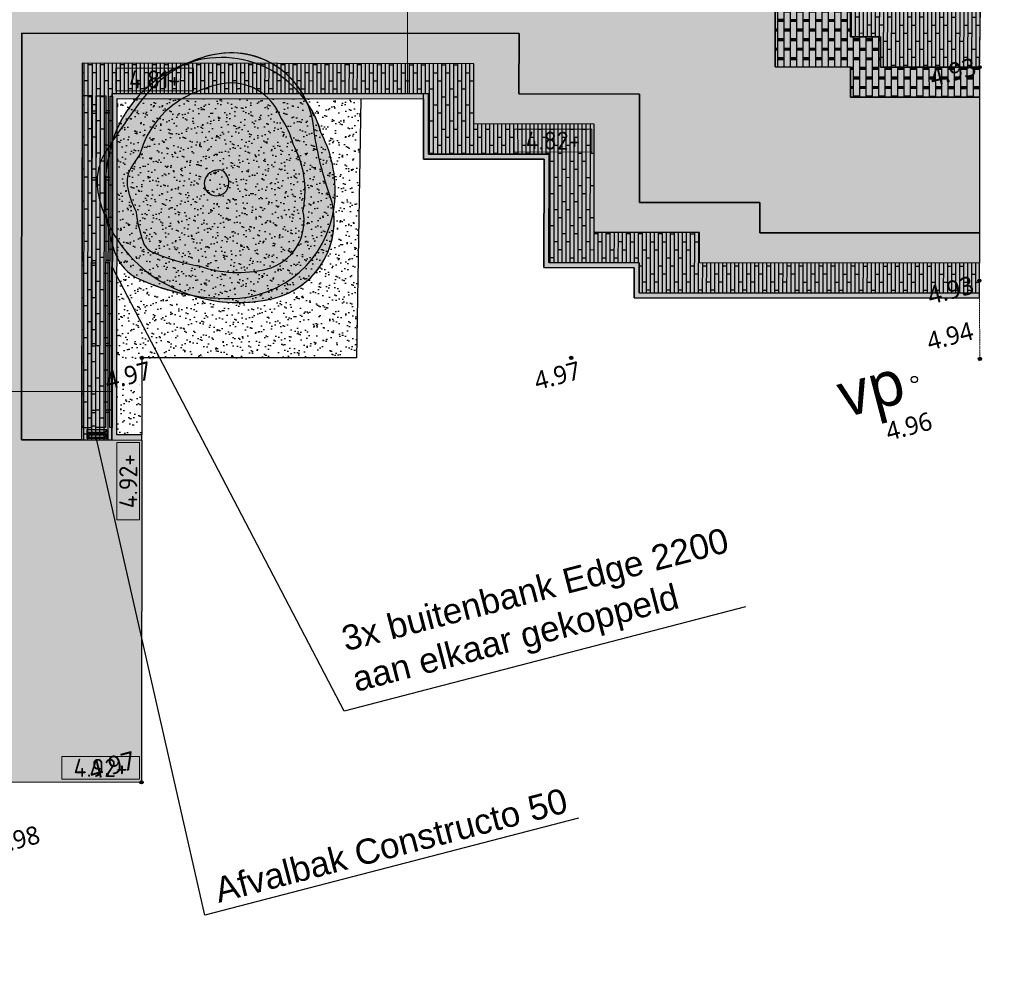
# Model space of a CAD drawing. Header units: millimetres. Extents: x 37875 to 299461, y 97699 to 271071.
# Tile 197 of 198: x 267957 to 287568, y 175386 to 194476. Entities that reach past the tile are written whole.
import ezdxf
from ezdxf.enums import TextEntityAlignment as Align

# ---------------------------------------------------------------- set-up
doc = ezdxf.new("R2010")
doc.units = ezdxf.units.MM
doc.linetypes.add('DASHDOTDOT_LINE', pattern=[1.25, 0.5, -0.25, 0, -0.25, 0, -0.25])
doc.layers.add('B-ME-IE-TERREINAFSCHEIDING_KUNSTMATIG_HEKWERK_RASTER-G', color=1, linetype='Continuous', lineweight=18, true_color=0xff0000)
for name, color, linetype in [('Boom - nieuw', 67, 'Continuous'), ('Hoogte inmeting Binnen Perceel Bestaand pand', 252, 'Continuous'), ('Hoogte inmeting Buiten Perceel', 252, 'Continuous'), ('Tekst', 7, 'Continuous'), ('Terrein - Opsluitband', 10, 'Continuous'), ('Terrein - Struyk Verwo - Hydro Lineo XL 0', 10, 'Continuous'), ('Terrein - Struyk Verwo - Hydro Lineo XL 0 Tegels', 250, 'Continuous'), ('Terrein - Struyk Verwo - Hydro Lineo XL 25', 10, 'Continuous'), ('Terrein - Struyk Verwo - Hydro Lineo XL 25 Tegels', 253, 'Continuous'), ('Terrein - Struyk Verwo - Hydro Lineo XL 50', 10, 'Continuous'), ('Terrein - Struyk Verwo - Hydro Lineo XL 50 Tegels', 251, 'Continuous')]:
    doc.layers.add(name, color=color, linetype=linetype)
for name, color, linetype, true_color in [('boom - nieuw arcering', 7, 'Continuous', 0x579a64), ('boom - Nieuw arcering 2', 7, 'Continuous', 0x177047), ('Terrein - Opsluitband arcering', 7, 'Continuous', 0xb6b7b4), ('Terrein - struiken', 7, 'Continuous', 0x295d3f), ('Terrein - Struyk Verwo - Hydro Lineo XL  0 Solid Lichtgeel', 7, 'Continuous', 0xf8ce8b), ('Terrein - Struyk Verwo - Hydro Lineo XL 25 Solid', 7, 'Continuous', 0xa8b568), ('Terrein - Struyk Verwo - Hydro Lineo XL 50 Solid', 7, 'Continuous', 0x7aa648)]:
    doc.layers.add(name, color=color, linetype=linetype, true_color=true_color)
for name, color, linetype, lineweight in [('N-WE-IE-MEUBILAIR_WEGMEUBILAIR_AFVALBAK-S-100', 7, 'Continuous', 25), ('N-WE-IE-MEUBILAIR_WEGMEUBILAIR_ZITBANK-S', 7, 'Continuous', 25), ('X-XX-AL-HOOGTELABEL-S-200', 7, 'Continuous', 18), ('X-XX-AL-M', 7, 'Continuous', 18)]:
    doc.layers.add(name, color=color, linetype=linetype, lineweight=lineweight)
doc.styles.add('20240327-SHE000-0150x1$0$Segoe UI', font='segoeui.ttf', dxfattribs={"height": 12})
doc.styles.add('NLCS-ISO-ANNOTATIEF-T18', font='txt', dxfattribs={"height": 1.8})
doc.styles.add('NLCS-ISO-M200-T25', font='txt', dxfattribs={"height": 0.5})
doc.styles.get("Standard").update_dxf_attribs({"font": 'arial.ttf'})
doc.dimstyles.new('NLCS-M200-T25-BOL_L2_H2', dxfattribs={"dimscale": 0.2, "dimtxt": 2.5, "dimasz": 1, "dimexe": 2, "dimexo": 2, "dimgap": 0.7, "dimtad": 1, "dimzin": 0, "dimdsep": 46, "dimtxsty": 'NLCS-ISO-M200-T25', "dimblk": 'DOT', "dimcen": 0, "dimdle": 2, "dimclrd": 256, "dimclre": 256, "dimclrt": 256, "dimazin": 0, "dimtfac": 1, "dimtdec": 3, "dimtofl": 0, "dimtmove": 0, "dimatfit": 3, "dimldrblk": 'DOT', "dimfxl": 2, "dimfxlon": 1, "dimtfillclr": 256, "dimtolj": 1, "dimtzin": 0, "dimlwd": -1, "dimlwe": -1, "dimarcsym": 0})
pattern_1 = [(269.943825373, (-39679075.98, -435187456.37), (79.99996155, -0.078434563), []), (359.943825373, (-39679075.98, -435187456.37), (160.156792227, 159.843053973), [80, -560]), (359.943825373, (-39678996.3, -435187776.45), (160.156792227, 159.843053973), [80, -560])]

# ---------------------------------------------------------------- blocks, each defined once
blk = doc.blocks.new('A42')
at = {"layer": 'boom - nieuw arcering'}
h = blk.add_hatch(color=256, dxfattribs=at)
h.dxf.hatch_style = 1
edge = h.paths.add_edge_path()
edge.add_arc((0.3112, 0.575), 0.3312, 8.7414, 85.3103)
edge.add_arc((0.2992, 0.4292), 0.4775, 85.3103, 100.1379)
edge.add_arc((0.2487, 0.4869), 0.4137, 94.6489, 100.4555)
edge.add_arc((0.2626, 0.4117), 0.4902, 100.4555, 147.7033)
edge.add_arc((2.2442, -2.021), 3.6058, 131.6436, 132.2959)
edge.add_arc((-0.0235, 0.4716), 0.236, 132.2959, 177.6877)
edge.add_arc((0.2707, 0.4597), 0.5304, 177.6877, 189.4142)
edge.add_arc((0.4625, 0.3011), 0.7187, 174.26, 184.4792)
edge.add_arc((-0.0678, 0.2595), 0.1868, 184.4792, 231.1587)
edge.add_arc((0.3606, 0.7916), 0.8698, 231.1587, 245.5078)
edge.add_arc((0.3214, 0.5039), 0.5977, 237.4705, 269.0752)
edge.add_arc((0.3169, 0.2237), 0.3174, 269.0752, 352.7678)
edge.add_arc((0.2488, 0.3556), 0.4198, 335.8203, 338.1526)
edge.add_arc((0.1733, 0.3859), 0.5011, 338.1526, 372.6145)
edge.add_arc((0.2487, 0.4869), 0.4137, 1.1676, 19.5494)
edge = h.paths.add_edge_path(flags=16)
edge.add_arc((0.3112, 0.575), 0.2112, 5.7368, 85.3103)
edge.add_arc((0.2992, 0.4292), 0.3575, 85.3103, 101.0725)
edge.add_arc((0.2487, 0.4869), 0.2937, 93.5411, 100.4555)
edge.add_arc((0.2626, 0.4117), 0.3702, 100.4555, 150.1663)
edge.add_arc((2.2442, -2.021), 3.4858, 131.3477, 132.2959)
edge.add_arc((-0.0235, 0.4716), 0.116, 132.2959, 177.6877)
edge.add_arc((0.2707, 0.4597), 0.4104, 177.6877, 191.6067)
edge.add_arc((0.4625, 0.3011), 0.5987, 172.7005, 184.4792)
edge.add_arc((-0.0678, 0.2595), 0.0668, 184.4792, 231.1587)
edge.add_arc((0.3606, 0.7916), 0.7498, 231.1587, 246.1645)
edge.add_arc((0.3214, 0.5039), 0.4777, 236.4778, 269.0752)
edge.add_arc((0.3169, 0.2237), 0.1974, 269.0752, 357.8112)
edge.add_arc((0.2488, 0.3556), 0.2998, 332.2626, 338.1526)
edge.add_arc((0.1733, 0.3859), 0.3811, 338.1526, 374.4575)
edge.add_arc((0.2487, 0.4869), 0.2937, 358.8569, 381.8291)
at = {"layer": 'boom - Nieuw arcering 2'}
h = blk.add_hatch(color=256, dxfattribs=at)
h.dxf.hatch_style = 1
edge = h.paths.add_edge_path()
edge.add_arc((0.3112, 0.575), 0.2112, 5.7368, 85.3103)
edge.add_arc((0.2992, 0.4292), 0.3575, 85.3103, 101.0725)
edge.add_arc((0.2487, 0.4869), 0.2937, 93.5411, 100.4555)
edge.add_arc((0.2626, 0.4117), 0.3702, 100.4555, 150.1663)
edge.add_arc((2.2442, -2.021), 3.4858, 131.3477, 132.2959)
edge.add_arc((-0.0235, 0.4716), 0.116, 132.2959, 177.6877)
edge.add_arc((0.2707, 0.4597), 0.4104, 177.6877, 191.6067)
edge.add_arc((0.4625, 0.3011), 0.5987, 172.7005, 184.4792)
edge.add_arc((-0.0678, 0.2595), 0.0668, 184.4792, 231.1587)
edge.add_arc((0.3606, 0.7916), 0.7498, 231.1587, 246.1645)
edge.add_arc((0.3214, 0.5039), 0.4777, 236.4778, 269.0752)
edge.add_arc((0.3169, 0.2237), 0.1974, 269.0752, 357.8112)
edge.add_arc((0.2488, 0.3556), 0.2998, 332.2626, 338.1526)
edge.add_arc((0.1733, 0.3859), 0.3811, 338.1526, 374.4575)
edge.add_arc((0.2487, 0.4869), 0.2937, 358.8569, 381.8291)
at = {"layer": 'Boom - nieuw'}
for points in [[(0.3383, 0.9051, 0.185878), (0.009, 0.8084, 0.017395), (-0.1823, 0.6462, 0.20069), (-0.2593, 0.4811, 0.191615), (-0.1292, 0.1112, 0.21255), (0.3117, -0.0937, 0.444186), (0.6331, 0.2506, -0.052301), (0.6384, 0.5238, 0.435859)], [(0.6385, 0.6254, 0.347106), (0.3383, 0.9051, 0.064788), (0.2152, 0.8993, 0.025341), (0.1736, 0.8937, 0.209129), (-0.1518, 0.6736, 0.002846), (-0.1823, 0.6462, 0.20069), (-0.2593, 0.4811, 0.051211), (-0.2526, 0.373, 0.044619), (-0.254, 0.2449, 0.206542), (-0.1849, 0.1141, 0.062692), (0, 0, 0.138783), (0.3117, -0.0937, 0.382326), (0.6317, 0.1837, 0.010177), (0.6384, 0.1994, 0.151512), (0.6623, 0.4953, 0.080378), (0.6385, 0.6254, 0.347106)], [(-0.254, 0.2449, 0.206542), (-0.1849, 0.1141, 0.107089), (0.1444, -0.051, 0.376593), (0.6384, 0.1994, 0.151512), (0.6623, 0.4953, 0.46253), (0.1736, 0.8937, 0.224383), (-0.1663, 0.649, 0.146939)], [(0.1683, 0.4356, 0.99134), (0.2453, 0.3758, 0.370706), (0.2422, 0.4513, 0.370905)]]:
    blk.add_lwpolyline(points, format="xyb", close=True, dxfattribs=at)
at = {"layer": 'boom - Nieuw arcering 2'}
blk.add_lwpolyline([(0.5213, 0.5961, 0.361864), (0.3284, 0.7855, 0.068884), (0.2305, 0.7801, 0.030179), (0.1954, 0.7757, 0.220371), (-0.0586, 0.5959, 0.004137), (-0.1015, 0.5574, 0.20069), (-0.1394, 0.4763, 0.060808), (-0.1313, 0.3771, 0.05144), (-0.1344, 0.2543, 0.206542), (-0.1097, 0.2075, 0.065569), (0.0576, 0.1057, 0.1432), (0.3137, 0.0263, 0.407767), (0.5141, 0.2161, 0.025706), (0.527, 0.2441, 0.159749), (0.5423, 0.4811, 0.100572)], format="xyb", close=True, dxfattribs=at)
blk = doc.blocks.new('20240327-SHE000-0150x1$0$detailpunt')
h = blk.add_hatch(color=256)
edge = h.paths.add_edge_path()
edge.add_arc((0, 0), 0.162, 0, 360)
blk.add_circle((0, 0), 0.162)
blk = doc.blocks.new('Hoogten Buitenperceel')
at = {"xscale": 200, "yscale": 200, "zscale": 200}
for p in [(122841, -44583, 4928), (122841, -44583, 4928), (121767, -48696, 4931), (121767, -48696, 4931)]:
    blk.add_blockref('20240327-SHE000-0150x1$0$detailpunt', p, dxfattribs=at)
at = {"style": '20240327-SHE000-0150x1$0$Segoe UI'}
for p in [(121835, -44719, 4928), (120701, -48914, 4931)]:
    blk.add_text('4.93', height=360, dxfattribs=at).set_placement(p)
blk = doc.blocks.new('Inmetingen Bestaand Pand')
blk.add_circle((120.019, -50.276, 4.959), 0.0624)
at = {"xscale": 0.2, "yscale": 0.2, "zscale": 0.2}
for p in [(105.235, -45.994, 4.97), (113.512, -48.143, 4.969), (121.385, -50.208, 4.94), (121.385, -50.208, 4.94), (103.106, -54.174, 4.97)]:
    blk.add_blockref('20240327-SHE000-0150x1$0$detailpunt', p, dxfattribs=at)
at = {"style": '20240327-SHE000-0150x1$0$Segoe UI'}
for s, height, p in [('4.97', 0.36, (104.414, -46.444, 4.97)), ('4.97', 0.36, (112.691, -48.593, 4.969)), ('4.94', 0.36, (120.457, -49.797, 4.94)), ('vp', 0.9, (118.484, -50.666, 4.959)), ('4.96', 0.36, (119.215, -51.33, 4.959)), ('4.97', 0.36, (102.155, -53.878, 4.97)), ('4.98', 0.36, (99.944, -54.836, 4.978))]:
    blk.add_text(s, height=height, dxfattribs=at).set_placement(p)
blk = doc.blocks.new('*U284')
h = blk.add_hatch(color=253)
h.dxf.hatch_style = 1
h.paths.add_polyline_path([(-3.858, -1.132), (3.858, -1.132), (3.858, 1.132), (-3.858, 1.132)])
blk.add_lwpolyline([(-3.858, -1.132), (3.858, -1.132), (3.858, 1.132), (-3.858, 1.132)], close=True)
at = {"style": 'NLCS-ISO-ANNOTATIEF-T18'}
blk.add_attdef('HGT', text='', height=1.8, dxfattribs=at).set_placement((-0.003, 0), align=Align.MIDDLE_CENTER)
blk = doc.blocks.new('_Dot')
at = {"color": 0, "linetype": 'ByBlock', "lineweight": -2}
blk.add_line((-0.5, 0), (-1, 0), dxfattribs=at)
at = {"color": 0, "linetype": 'ByBlock', "const_width": 0.5}
blk.add_lwpolyline([(-0.25, 0, 1), (0.25, 0, 1)], format="xyb", close=True, dxfattribs=at)
blk = doc.blocks.new('*D275')
at = {"layer": 'Defpoints', "color": 0, "transparency": 16777216}
for p in [(269795, 187072), (264395, 186112), (269795, 186107)]:
    blk.add_point(p, dxfattribs=at)
at = {"layer": 'X-XX-AL-M', "transparency": 16777216}
for p, q in [((264395, 187077), (264395, 187077)), ((264396, 187077), (269795, 187072)), ((269795, 187071), (269795, 187072))]:
    blk.add_line(p, q, dxfattribs=at)
at = {"layer": 'X-XX-AL-M', "transparency": 16777216, "xscale": 0.2, "yscale": 0.2, "zscale": 0.2}
for p, rotation in [((264395, 187077), 179.9427865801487), ((269795, 187072), 359.9427865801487)]:
    blk.add_blockref('_Dot', p, dxfattribs=dict(at, rotation=rotation))
at = {"layer": 'X-XX-AL-M', "transparency": 16777216, "insert": (267095, 187075), "char_height": 0.5, "attachment_point": 5, "rotation": 359.9428, "style": 'NLCS-ISO-M200-T25'}
blk.add_mtext('\\A1;5400.00', dxfattribs=at)
blk = doc.blocks.new('*D276')
at = {"layer": 'Defpoints', "color": 0, "transparency": 16777216}
for p in [(275685, 199001), (276107, 199000), (276101, 193000)]:
    blk.add_point(p, dxfattribs=at)
at = {"layer": 'X-XX-AL-M', "transparency": 16777216}
for p, q in [((275679, 193001), (275685, 199001)), ((275686, 199001), (275685, 199001)), ((275680, 193001), (275679, 193001))]:
    blk.add_line(p, q, dxfattribs=at)
at = {"layer": 'X-XX-AL-M', "transparency": 16777216, "xscale": 0.2, "yscale": 0.2, "zscale": 0.2}
for p, rotation in [((275685, 199001), 89.94278564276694), ((275679, 193001), 269.942785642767)]:
    blk.add_blockref('_Dot', p, dxfattribs=dict(at, rotation=rotation))
at = {"layer": 'X-XX-AL-M', "transparency": 16777216, "insert": (275682, 196001), "char_height": 0.5, "attachment_point": 5, "rotation": 89.9428, "style": 'NLCS-ISO-M200-T25'}
blk.add_mtext('\\A1;6000.00', dxfattribs=at)
blk = doc.blocks.new('SIE-WEG_ZITBANK_MET_LEUNING')
blk.add_hatch(color=256).paths.add_polyline_path([(-3.3, 0.327), (-3.3, 0.278), (3.3, 0.278), (3.3, 0.327)])
for p, q in [((-3.005, 0.278), (-3.005, 0.197)), ((-2.956, 0.278), (-2.956, 0.197)), ((-1.676, 0.278), (-1.676, 0.197)), ((-1.627, 0.278), (-1.627, 0.197)), ((-0.025, 0.278), (-0.025, 0.197)), ((0.025, 0.278), (0.025, 0.197)), ((1.627, 0.278), (1.627, 0.197)), ((1.676, 0.278), (1.676, 0.197)), ((2.956, 0.278), (2.956, 0.197)), ((3.005, 0.278), (3.005, 0.197)), ((-3.005, -0.081), (-3.005, 0)), ((-2.956, -0.081), (-2.956, 0)), ((-1.676, -0.081), (-1.676, 0)), ((-1.627, -0.081), (-1.627, 0)), ((-0.025, -0.081), (-0.025, 0)), ((0.025, -0.081), (0.025, 0)), ((1.627, -0.081), (1.627, 0)), ((1.676, -0.081), (1.676, 0)), ((2.956, -0.081), (2.956, 0)), ((3.005, -0.081), (3.005, 0))]:
    blk.add_line(p, q)
at = {"flags": 128}
for points in [[(-3.3, 0.278), (-3.3, 0.327), (3.3, 0.327), (3.3, 0.278)], [(3.3, 0.197), (3.3, 0), (-3.3, 0), (-3.3, 0.197)], [(-3.3, -0.081), (-3.3, -0.278), (3.3, -0.278), (3.3, -0.081)]]:
    blk.add_lwpolyline(points, close=True, dxfattribs=at)
blk = doc.blocks.new('SIE-WEG_AFVALBAK_01-SO')
for p, q in [((2, 0.87), (-2, 0.87)), ((-1.7, 0.35), (-2, 0.87)), ((-2, 0.87), (-2, -0.88)), ((-1.7, 0.07), (-2, -0.88)), ((1.7, 0.35), (-1.7, 0.35)), ((-1.7, 0.07), (-1.7, 0.35)), ((1.7, 0.07), (-1.7, 0.07)), ((1.7, 0.35), (2, 0.87)), ((1.7, 0.07), (1.7, 0.35)), ((1.7, 0.07), (2, -0.88)), ((2, 0.87), (2, -0.88)), ((2, -0.88), (-2, -0.88)), ((-1.51, -0.16), (-1.67, -0.65)), ((1.67, -0.65), (-1.67, -0.65)), ((1.51, -0.16), (-1.51, -0.16)), ((1.51, -0.16), (1.67, -0.65))]:
    blk.add_line(p, q)

msp = doc.modelspace()

# ---------------------------------------------------------------- hatches: boundary and pattern name
at = {"layer": 'Terrein - Opsluitband arcering'}
h = msp.add_hatch(color=256, dxfattribs=at)
h.dxf.hatch_style = 1
h.paths.add_polyline_path([(287071.502, 189030.436), (280297.453, 189037.2), (280298.052, 189637.2), (278498.053, 189638.997), (278500.209, 191797.97), (276100.21, 191800.366), (276101.408, 193000.366), (269801.411, 193006.657), (269794.521, 186106.66), (270388.929, 186106.066), (270388.996, 186206.066), (269894.621, 186206.56), (269901.311, 192906.557), (276001.308, 192900.466), (276000.11, 191700.466), (278400.109, 191698.07), (278397.953, 189539.097), (280197.952, 189537.3), (280197.353, 188937.3), (287071.402, 188930.436)])
at = {"layer": 'Terrein - struiken'}
h = msp.add_hatch(dxfattribs=at)
h.set_pattern_fill('AR-SAND', color=256, scale=5, angle=14.5538254)
h.set_pattern_definition([(52.053825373, (-39679091.98, -435187456.36), (-69.235626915, 234.84411785), [0, -193.04, 0, -215.9, 0, -206.375]), (22.05382537, (-39679091.98, -435187456.36), (127.48421489, 403.39202604), [0, -104.14, 0, -173.99, 0, -66.675]), (342.053825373, (-39679243.18, -435187495.61), (382.62492839, 100.07953335), [0, -63.5, 0, -228.6, 0, -298.45]), (332.05382537, (-39679243.18, -435187495.6), (341.51783804, 203.82480496), [0, -31.75, 0, -149.86, 0, -171.45])])
h.paths.add_polyline_path([(269901.311, 192906.557), (274751.325, 192901.714), (274665.82, 187740.843), (270390.033, 187740.5), (270388.996, 186206.066), (269894.621, 186206.56)])
at = {"layer": 'Terrein - Struyk Verwo - Hydro Lineo XL  0 Solid Lichtgeel'}
h = msp.add_hatch(color=256, dxfattribs=at)
h.dxf.hatch_style = 1
h.paths.add_polyline_path([(206805.637, 197269.564), (269805.605, 197206.655), (269803.808, 195406.655), (280603.802, 195395.871), (280605.3, 196895.87), (281205.3, 196895.271), (281205.899, 197495.271), (281805.899, 197494.672), (281807.097, 198694.671), (282407.097, 198694.072), (282408.415, 200014.299), (283608.409, 200007.644), (283604.341, 195933.902), (283004.341, 195934.501), (283001.945, 193534.502), (284501.944, 193533.004), (284501.345, 192933.004), (287075.396, 192930.434), (287072.7, 190230.435), (282698.65, 190234.803), (282699.249, 190834.803), (280299.25, 190837.199), (280301.406, 192996.172), (277901.407, 192998.568), (277902.605, 194198.568), (268002.25, 194208.454), (267991.726, 186108.46), (270388.929, 186106.066), (270384.325, 179288.049), (263168.723, 179295.554), (263181.494, 186113.264), (266194.523, 186110.255), (266204.409, 196010.25), (235004.424, 196041.405), (234995.437, 187041.41), (238760.535, 187037.65), (238742.793, 175386.051), (230962.688, 175399.46), (230968.398, 179424.043), (222873.323, 179430.808), (222873.115, 186515.076), (230796.795, 186558.886), (233795.147, 186555.892), (233804.425, 196042.603), (223004.43, 196053.388), (223003.232, 194853.388), (222997.539, 193847.354), (222988.976, 190367.364), (211003.22, 190380.943), (210978.122, 191451.685), (210978.835, 192165.394), (199013.798, 192177.342), (199013.559, 192563.774), (199020.278, 193977.336), (202602.343, 193973.76), (202606.837, 198473.757), (206806.835, 198469.563)])
at = {"layer": 'Terrein - Struyk Verwo - Hydro Lineo XL 0 Tegels'}
h = msp.add_hatch(dxfattribs=at)
h.set_pattern_fill('AVH-ANT_BSS_KEIFRMT_HALFST', color=256, scale=2000, angle=179.9427866, pattern_type=2)
h.set_pattern_definition([(179.9428, (206805.64, 197269.56), (-210.2096, -209.7902), [210, -210]), (269.9428, (206805.64, 197269.56), (209.9999, -0.2097), [])])
h.paths.add_polyline_path([(206805.637, 197269.564), (269805.605, 197206.655), (269803.808, 195406.655), (280603.802, 195395.871), (280605.3, 196895.87), (281205.3, 196895.271), (281205.899, 197495.271), (281805.899, 197494.672), (281807.097, 198694.671), (282407.097, 198694.072), (282408.415, 200014.299), (283608.409, 200007.644), (283604.341, 195933.902), (283004.341, 195934.501), (283001.945, 193534.502), (284501.944, 193533.004), (284501.345, 192933.004), (287075.396, 192930.434), (287072.7, 190230.435), (282698.65, 190234.803), (282699.249, 190834.803), (280299.25, 190837.199), (280301.406, 192996.172), (277901.407, 192998.568), (277902.605, 194198.568), (268002.25, 194208.454), (267991.726, 186108.46), (270388.929, 186106.066), (270384.325, 179288.049), (263168.723, 179295.554), (263181.494, 186113.264), (266194.523, 186110.255), (266204.409, 196010.25), (235004.424, 196041.405), (234995.437, 187041.41), (238760.535, 187037.65), (238742.793, 175386.051), (230962.688, 175399.46), (230968.398, 179424.043), (222873.323, 179430.808), (222873.115, 186515.076), (230796.795, 186558.886), (233795.147, 186555.892), (233804.425, 196042.603), (223004.43, 196053.388), (223003.232, 194853.388), (222997.539, 193847.354), (222988.976, 190367.364), (211003.22, 190380.943), (210978.122, 191451.685), (210978.835, 192165.394), (199013.798, 192177.342), (199013.559, 192563.774), (199020.278, 193977.336), (202602.343, 193973.76), (202606.837, 198473.757), (206806.835, 198469.563)])
at = {"layer": 'Terrein - Struyk Verwo - Hydro Lineo XL 25 Solid'}
h = msp.add_hatch(color=256, dxfattribs=at)
h.dxf.hatch_style = 1
h.paths.add_polyline_path([(283004.341, 195934.501), (283604.341, 195933.902), (283608.409, 200007.644), (284508.408, 200006.567), (284502.543, 194133.004), (285102.543, 194132.405), (285101.944, 193532.405), (287075.995, 193530.434), (287075.396, 192930.434), (284501.345, 192933.004), (284501.944, 193533.004), (283001.945, 193534.502)])
h = msp.add_hatch(color=256, dxfattribs=at)
h.dxf.hatch_style = 1
h.paths.add_polyline_path([(267991.726, 186108.46), (268002.25, 194208.454), (277902.605, 194198.568), (277901.407, 192998.568), (280301.406, 192996.172), (280299.25, 190837.199), (282699.249, 190834.803), (282698.65, 190234.803), (287072.7, 190230.435), (287072.101, 189630.436), (281498.051, 189636.002), (281498.65, 190236.001), (279398.651, 190238.098), (279400.807, 192397.071), (277000.809, 192399.467), (277002.007, 193599.467), (269201.561, 193607.256), (269190.327, 186107.263)])
at = {"layer": 'Terrein - Struyk Verwo - Hydro Lineo XL 25 Tegels'}
h = msp.add_hatch(dxfattribs=at)
h.set_pattern_fill('BRSTONE', color=256, scale=15, angle=89.9427866)
h.set_pattern_definition([(89.9427866, (-39679091.98, -435187456.36), (-125.729937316, 0.12554921), []), (179.9427866, (-39679091.64, -435187113.46), (-125.92016339, -190.374355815), [125.73, -125.73]), (179.9427866, (-39679091.68, -435187151.56), (-125.92016339, -190.374355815), [125.73, -125.73]), (89.9427866, (-39679112.6, -435187113.44), (-125.539711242, 190.625454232), [-342.9, 38.1]), (89.9427866, (-39679133.55, -435187113.42), (-125.539711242, 190.625454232), [-342.9, 38.1]), (89.9427866, (-39679154.5, -435187113.4), (-125.539711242, 190.625454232), [-342.9, 38.1]), (89.9427866, (-39679175.46, -435187113.37), (-125.539711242, 190.625454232), [-342.9, 38.1]), (89.9427866, (-39679196.41, -435187113.35), (-125.539711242, 190.625454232), [-342.9, 38.1])])
h.paths.add_polyline_path([(283004.341, 195934.501), (283604.341, 195933.902), (283608.409, 200007.644), (284508.408, 200006.567), (284502.543, 194133.004), (285102.543, 194132.405), (285101.944, 193532.405), (287075.995, 193530.434), (287075.396, 192930.434), (284501.345, 192933.004), (284501.944, 193533.004), (283001.945, 193534.502)])
h = msp.add_hatch(dxfattribs=at)
h.set_pattern_fill('BRSTONE', color=256, scale=15, angle=89.9427866)
h.set_pattern_definition([(89.9428, (268002.25, 194208.45), (-125.7299, 0.12555), []), (179.9428, (268002.6, 194551.35), (-125.9202, -190.3744), [125.73, -125.73]), (179.9428, (268002.55, 194513.25), (-125.9202, -190.3744), [125.73, -125.73]), (89.9428, (267981.64, 194551.37), (-125.5397, 190.62545), [-342.9, 38.1]), (89.9428, (267960.68, 194551.4), (-125.5397, 190.62545), [-342.9, 38.1]), (89.9428, (267939.73, 194551.42), (-125.5397, 190.62545), [-342.9, 38.1]), (89.9428, (267918.77, 194551.44), (-125.5397, 190.62545), [-342.9, 38.1]), (89.9428, (267897.82, 194551.46), (-125.5397, 190.62545), [-342.9, 38.1])])
h.paths.add_polyline_path([(267991.726, 186108.46), (268002.25, 194208.454), (277902.605, 194198.568), (277901.407, 192998.568), (280301.406, 192996.172), (280299.25, 190837.199), (282699.249, 190834.803), (282698.65, 190234.803), (287072.7, 190230.435), (287072.101, 189630.436), (281498.051, 189636.002), (281498.65, 190236.001), (279398.651, 190238.098), (279400.807, 192397.071), (277000.809, 192399.467), (277002.007, 193599.467), (269201.561, 193607.256), (269190.327, 186107.263)])
at = {"layer": 'Terrein - Struyk Verwo - Hydro Lineo XL 50 Solid'}
h = msp.add_hatch(color=256, dxfattribs=at)
h.dxf.hatch_style = 1
h.paths.add_polyline_path([(285102.543, 194132.405), (285101.944, 193532.405), (287075.995, 193530.434), (287093.161, 194730.417), (285403.142, 194732.105), (285408.408, 200005.668), (284508.408, 200006.567), (284502.543, 194133.004)])
h = msp.add_hatch(color=256, dxfattribs=at)
h.dxf.hatch_style = 1
h.paths.add_polyline_path([(269190.327, 186107.263), (269794.521, 186106.66), (269801.411, 193006.657), (276101.408, 193000.366), (276100.21, 191800.366), (278500.209, 191797.97), (278498.053, 189638.997), (280298.052, 189637.2), (280297.453, 189037.2), (287071.502, 189030.436), (287072.101, 189630.436), (281498.051, 189636.002), (281498.65, 190236.001), (279398.651, 190238.098), (279400.807, 192397.071), (277000.809, 192399.467), (277002.007, 193599.467), (269202.011, 193607.255)])
at = {"layer": 'Terrein - Struyk Verwo - Hydro Lineo XL 50 Tegels'}
h = msp.add_hatch(dxfattribs=at)
h.set_pattern_fill('AVH-PLANKEN_02-SO', color=256, scale=40, angle=269.9438254, pattern_type=2)
h.set_pattern_definition(pattern_1)
h.paths.add_polyline_path([(285102.543, 194132.405), (285101.944, 193532.405), (287075.995, 193530.434), (287093.161, 194730.417), (285403.142, 194732.105), (285408.408, 200005.668), (284508.408, 200006.567), (284502.543, 194133.004)])
h = msp.add_hatch(dxfattribs=at)
h.set_pattern_fill('AVH-PLANKEN_02-SO', color=256, scale=40, angle=269.9438254, pattern_type=2)
h.set_pattern_definition(pattern_1)
h.paths.add_polyline_path([(269190.327, 186107.263), (269794.521, 186106.66), (269801.411, 193006.657), (276101.408, 193000.366), (276100.21, 191800.366), (278500.209, 191797.97), (278498.053, 189638.997), (280298.052, 189637.2), (280297.453, 189037.2), (287071.502, 189030.436), (287072.101, 189630.436), (281498.051, 189636.002), (281498.65, 190236.001), (279398.651, 190238.098), (279400.807, 192397.071), (277000.809, 192399.467), (277002.007, 193599.467), (269202.011, 193607.255)])

# ---------------------------------------------------------------- linework, layer by layer
at = {"layer": 'B-ME-IE-TERREINAFSCHEIDING_KUNSTMATIG_HEKWERK_RASTER-G', "linetype": 'DASHDOTDOT_LINE'}
for points in [[(284244.594, 200004.116), (287567.587, 200016.793), (287558.72, 196514.014), (287118.765, 196520.308), (287075.995, 193530.434)], [(287070.714, 189279.477), (287080.584, 187720.915)]]:
    msp.add_lwpolyline(points, dxfattribs=at)
at = {"layer": 'B-ME-IE-TERREINAFSCHEIDING_KUNSTMATIG_HEKWERK_RASTER-G', "color": 2}
msp.add_lwpolyline([(287070.714, 189279.477), (287075.995, 193530.434)], dxfattribs=at)
at = {"layer": 'Tekst'}
for points in [[(282413.612, 182781.901), (274417.326, 180705.905), (269797.966, 189556.658)], [(279089.109, 178574.657), (271642.631, 176641.402), (269486.043, 186131.54)]]:
    msp.add_lwpolyline(points, dxfattribs=at)
at = {"layer": 'Terrein - Opsluitband', "flags": 128}
for points in [[(287075.396, 192930.434), (284501.345, 192933.004), (284501.944, 193533.004), (283001.945, 193534.502), (283004.341, 195934.501), (283604.341, 195933.902), (283608.409, 200007.465)], [(287075.995, 193530.434), (285101.944, 193532.405), (285102.543, 194132.405), (284502.543, 194133.004), (284508.408, 200006.567)], [(287072.7, 190230.435), (282698.65, 190234.803), (282699.249, 190834.803), (280299.25, 190837.199), (280301.406, 192996.172), (277901.407, 192998.568), (277902.605, 194198.568)], [(287072.101, 189630.436), (281498.051, 189636.002), (281498.65, 190236.001), (279398.651, 190238.098), (279400.807, 192397.071), (277000.809, 192399.467), (277002.007, 193599.467)], [(287071.402, 188930.436), (280197.353, 188937.3), (280197.952, 189537.3), (278397.953, 189539.097), (278400.109, 191698.07), (276000.11, 191700.466), (276001.408, 193000.466)], [(287071.502, 189030.436), (280297.453, 189037.2), (280298.052, 189637.2), (278498.053, 189638.997), (278500.209, 191797.97), (276100.21, 191800.366), (276101.408, 193000.366)]]:
    msp.add_lwpolyline(points, dxfattribs=at)
at = {"layer": 'Terrein - Opsluitband'}
msp.add_lwpolyline([(287071.502, 189030.436), (280297.453, 189037.2), (280298.052, 189637.2), (278498.053, 189638.997), (278500.209, 191797.97), (276100.21, 191800.366), (276101.408, 193000.366), (269801.411, 193006.657), (269794.521, 186106.66), (270388.929, 186106.066), (270388.996, 186206.066), (269894.621, 186206.56), (269901.311, 192906.557), (276001.308, 192900.466), (276000.11, 191700.466), (278400.109, 191698.07), (278397.953, 189539.097), (280197.952, 189537.3), (280197.353, 188937.3), (287071.402, 188930.436)], close=True, dxfattribs=at)
at = {"layer": 'Terrein - struiken'}
msp.add_lwpolyline([(269901.311, 192906.557), (274751.325, 192901.714), (274665.82, 187740.843), (270390.033, 187740.5), (270388.996, 186206.066), (269894.621, 186206.56)], close=True, dxfattribs=at)
at = {"layer": 'Terrein - Struyk Verwo - Hydro Lineo XL 0'}
msp.add_lwpolyline([(283004.341, 195934.501), (283001.945, 193534.502), (284501.944, 193533.004), (284501.345, 192933.004), (287075.396, 192930.434), (287072.7, 190230.435), (282698.65, 190234.803), (282699.249, 190834.803), (280299.25, 190837.199), (280301.406, 192996.172), (277901.407, 192998.568), (277902.605, 194198.568), (268002.25, 194208.454), (267991.726, 186108.46), (270388.929, 186106.066), (270384.325, 179288.049), (263168.723, 179295.554)], dxfattribs=at)
at = {"layer": 'Terrein - Struyk Verwo - Hydro Lineo XL 25'}
for points in [[(283004.341, 195934.501), (283604.341, 195933.902), (283608.409, 200007.644), (284508.408, 200006.567), (284502.543, 194133.004), (285102.543, 194132.405), (285101.944, 193532.405), (287075.995, 193530.434), (287075.396, 192930.434), (284501.345, 192933.004), (284501.944, 193533.004), (283001.945, 193534.502)], [(267991.726, 186108.46), (268002.25, 194208.454), (277902.605, 194198.568), (277901.407, 192998.568), (280301.406, 192996.172), (280299.25, 190837.199), (282699.249, 190834.803), (282698.65, 190234.803), (287072.7, 190230.435), (287072.101, 189630.436), (281498.051, 189636.002), (281498.65, 190236.001), (279398.651, 190238.098), (279400.807, 192397.071), (277000.809, 192399.467), (277002.007, 193599.467), (269201.561, 193607.256), (269190.327, 186107.263)]]:
    msp.add_lwpolyline(points, close=True, dxfattribs=at)
at = {"layer": 'Terrein - Struyk Verwo - Hydro Lineo XL 50'}
for points in [[(285102.543, 194132.405), (285101.944, 193532.405), (287075.995, 193530.434), (287093.161, 194730.417), (285403.142, 194732.105), (285408.408, 200005.668), (284508.408, 200006.567), (284502.543, 194133.004)], [(269190.327, 186107.263), (269794.521, 186106.66), (269801.411, 193006.657), (276101.408, 193000.366), (276100.21, 191800.366), (278500.209, 191797.97), (278498.053, 189638.997), (280298.052, 189637.2), (280297.453, 189037.2), (287071.502, 189030.436), (287072.101, 189630.436), (281498.051, 189636.002), (281498.65, 190236.001), (279398.651, 190238.098), (279400.807, 192397.071), (277000.809, 192399.467), (277002.007, 193599.467), (269202.011, 193607.255)]]:
    msp.add_lwpolyline(points, close=True, dxfattribs=at)

# ---------------------------------------------------------------- block references
at = {"layer": 'Boom - nieuw', "xscale": 4997.692359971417, "yscale": 4997.692359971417, "zscale": 4997.692359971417, "rotation": 14.55382537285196}
msp.add_blockref('A42', (271382.862, 188988.123), dxfattribs=at)
at = {"layer": 'Hoogte inmeting Binnen Perceel Bestaand pand', "xscale": 1000, "yscale": 1000, "zscale": 1000, "rotation": 14.55382537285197}
msp.add_blockref('Inmetingen Bestaand Pand', (156973.783, 205814.554), dxfattribs=at)
at = {"layer": 'Hoogte inmeting Buiten Perceel', "rotation": 14.55382537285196}
msp.add_blockref('Hoogten Buitenperceel', (156973.783, 205814.554), dxfattribs=at)
at = {"layer": 'N-WE-IE-MEUBILAIR_WEGMEUBILAIR_AFVALBAK-S-100', "xscale": 100.0000000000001, "yscale": 100.0000000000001, "zscale": 100.0000000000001, "rotation": 359.9427865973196}
msp.add_blockref('SIE-WEG_AFVALBAK_01-SO', (269492.538, 186220.704), dxfattribs=at)
at = {"layer": 'N-WE-IE-MEUBILAIR_WEGMEUBILAIR_ZITBANK-S', "xscale": 1000, "yscale": 1000, "zscale": 1000, "rotation": 269.942786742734}
msp.add_blockref('SIE-WEG_ZITBANK_MET_LEUNING', (269474.641, 189656.837), dxfattribs=at)
at = {"layer": 'X-XX-AL-HOOGTELABEL-S-200', "xscale": 200, "yscale": 200, "zscale": 200}
for p, rotation, values in [((270646.268, 193286.157), 359.9427865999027, {'HGT': '4.81+'}), ((278579.753, 192067.483), 359.9427865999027, {'HGT': '4.82+'}), ((270119.166, 185287.648), 89.9427865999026, {'HGT': '4.92+'}), ((269570.617, 179576.779), 359.9427865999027, {'HGT': '4.92+'})]:
    msp.add_blockref('*U284', p, dxfattribs=dict(at, rotation=rotation)).add_auto_attribs(values)

# ---------------------------------------------------------------- texts
at = {"layer": 'Tekst', "char_height": 500, "attachment_point": 1, "rotation": 14.5538254}
for s, width, insert in [('3x buitenbank Edge 2200 aan elkaar gekoppeld ', 8257.34876, (274323.998, 182379.102)), ('Afvalbak Constructo 50 ', 12814.8493, (271794.146, 177371.521))]:
    msp.add_mtext_dynamic_manual_height_columns(s, width=width, gutter_width=12.5, heights=[0], dxfattribs=dict(at, insert=insert))

# ---------------------------------------------------------------- dimensions: what is measured, and where the dimension line sits
at = {"layer": 'X-XX-AL-M'}
for p1, p2, distance, picture, middle in [((276101.408, 193000.366), (276107.4, 199000.362), 422.225, '*D276', (275681.789, 196000.786)), ((264394.524, 186112.052), (269794.521, 186106.66), 964.895, '*D275', (267095.486, 187074.641))]:
    dim = msp.add_aligned_dim(p1=p1, p2=p2, distance=distance, dimstyle='NLCS-M200-T25-BOL_L2_H2', dxfattribs=at)
    dim.commit()
    dim.dimension.update_dxf_attribs({"geometry": picture, "text_midpoint": middle})

doc.saveas('drawing.dxf')
